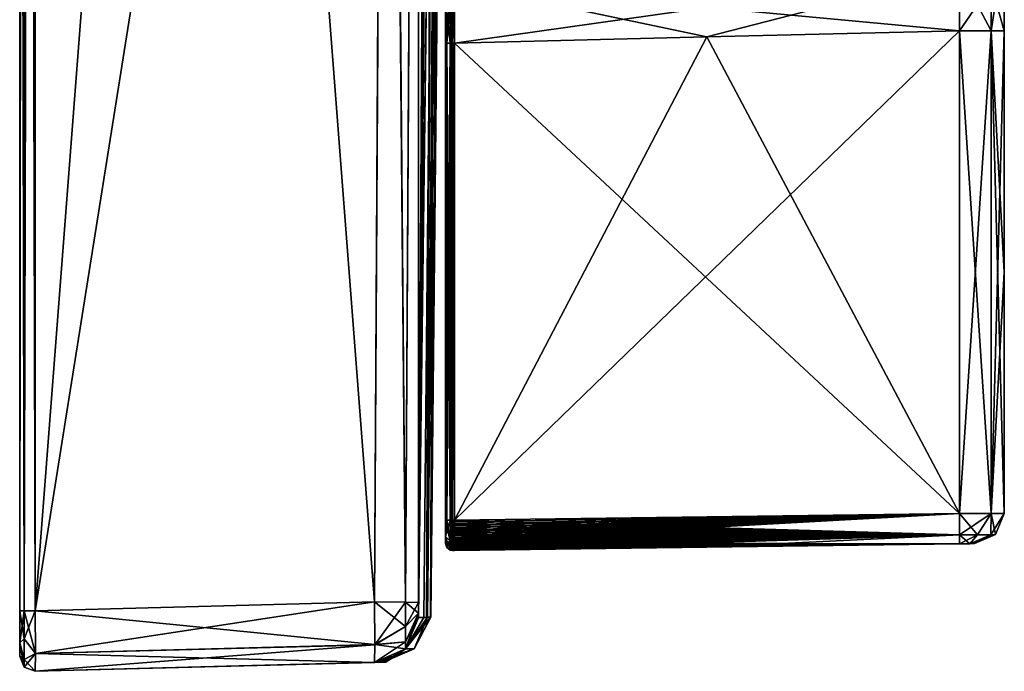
# Model space of a CAD drawing. Header units: metres. Extents: x 59 to 120, y -75 to 110.
# Tile 1 of 7: x 59 to 92, y -75 to -53. Entities that reach past the tile are written whole.
import ezdxf

# ---------------------------------------------------------------- set-up
doc = ezdxf.new("R2010")
doc.units = ezdxf.units.M
doc.layers.add('solid_20464500', color=7, linetype='CONTINUOUS')

msp = doc.modelspace()

# ---------------------------------------------------------------- linework, layer by layer
at = {"layer": 'solid_20464500'}
for points in [[(59.151169, -72.987251, 74.844948), (59, 72.987282, 74.486732), (59, 0.000056, 74.486732)], [(59.151169, -72.987251, 74.844948), (59.151169, 72.987251, 74.844948), (59, 72.987282, 74.486732)], [(59.151169, 72.987251, -74.844948), (59, -72.987282, -74.486732), (59, -0.000052, -74.486732)], [(59.151169, 72.987251, -74.844948), (59.151169, -72.987251, -74.844948), (59, -72.987282, -74.486732)], [(59.513088, -72.987251, 74.986565), (59.513088, 72.987251, 74.986565), (59.151169, 72.987251, 74.844948)], [(59.151169, -72.987251, 74.844948), (59.513088, -72.987251, 74.986565), (59.151169, 72.987251, 74.844948)], [(59.513088, 72.987251, -74.986565), (59.513088, -72.987251, -74.986565), (59.151169, -72.987251, -74.844948)], [(59.151169, 72.987251, -74.844948), (59.513088, 72.987251, -74.986565), (59.151169, -72.987251, -74.844948)], [(70.707626, 72.694107, 74.693428), (59.513088, 72.987251, 74.986565), (59.513088, -72.987251, 74.986565)], [(70.707626, -72.694107, -74.693428), (59.513088, -72.987251, -74.986565), (59.513088, 72.987251, -74.986565)], [(71.118309, -3.990917, -74.682671), (70.707626, -72.694107, -74.693428), (59.513088, 72.987251, -74.986565)], [(71.120735, 0.000003, 74.68261), (70.707626, 72.694107, 74.693428), (59.513088, -72.987251, 74.986565)], [(72.851372, 38.277248, -20.910957), (72.168167, -72.711121, -73.211098), (72.47612, -36.792572, -73.155029)], [(72.851372, 38.277248, -20.910957), (72.873253, 33.275745, -22.694857), (72.168167, -72.711121, -73.211098)], [(72.873253, 33.275745, -22.694857), (72.168167, -73.211098, -72.711136), (72.16581, -73.064651, -73.064835)], [(72.873253, 33.275745, -22.694857), (72.16581, -73.064651, -73.064835), (72.168167, -72.711121, -73.211098)], [(72.873253, 33.275745, -22.694857), (72.896339, 28, -23.299999), (72.168167, -73.211098, -72.711136)], [(72.896339, 28, -23.299999), (72.426224, -73.204811, -44.553951), (72.168167, -73.211098, -72.711136)], [(72.896339, 28, -23.299999), (72.943916, 17.124893, -20.606359), (72.426224, -73.204811, -44.553951)], [(72.943916, 17.124893, -20.606359), (72.560272, -73.202393, -16.423141), (72.426224, -73.204811, -44.553951)], [(72.873878, -38, -13.049967), (72.560272, -73.202393, -16.423141), (72.943916, 17.124893, -20.606359)], [(72.159882, -0.000003, -74.225693), (72.581139, 0.581762, -73.21833), (72.168167, -72.711121, -73.211098)], [(72.581139, 0.581762, -73.21833), (72.566757, -13.923716, -73.153763), (72.168167, -72.711121, -73.211098)], [(59, -72.987282, -74.486732), (59, -72.98716, 74.486732), (59, 0.000056, 74.486732)], [(59.151169, -72.987251, 74.844948), (59, 0.000056, 74.486732), (59, -72.98716, 74.486732)], [(59, -0.000052, -74.486732), (59, -72.987282, -74.486732), (59, 0.000056, 74.486732)], [(71.120735, 0.000003, 74.68261), (59.513088, -72.987251, 74.986565), (70.707626, -72.694107, 74.693428)], [(71.736763, -72.70594, 74.246735), (71.120735, 0.000003, 74.68261), (70.707626, -72.694107, 74.693428)], [(71.736763, -72.70594, 74.246735), (72.150215, 0.000003, 74.235634), (71.120735, 0.000003, 74.68261)], [(71.736763, -72.70594, 74.246735), (72.168167, -72.711151, 73.211098), (72.150215, 0.000003, 74.235634)], [(72.168167, -72.711151, 73.211098), (72.411049, -46.683636, 73.20401), (72.150215, 0.000003, 74.235634)], [(72.159882, -0.000003, -74.225693), (71.736755, -72.705948, -74.246727), (71.118309, -3.990917, -74.682671)], [(72.159882, -0.000003, -74.225693), (72.168167, -72.711121, -73.211098), (71.736755, -72.705948, -74.246727)], [(71.736755, -72.705948, -74.246727), (70.707626, -72.694107, -74.693428), (71.118309, -3.990917, -74.682671)], [(72.566757, -13.923716, -73.153763), (72.47612, -36.792572, -73.155029), (72.168167, -72.711121, -73.211098)], [(72.916206, -14.399734, 29.415039), (72.168167, -72.711151, 73.211098), (72.16581, -73.064842, 73.064644)], [(72.916206, -14.399734, 29.415039), (72.16581, -73.064842, 73.064644), (72.168167, -73.211098, 72.711105)], [(72.916206, -14.399734, 29.415039), (72.411049, -46.683636, 73.20401), (72.168167, -72.711151, 73.211098)], [(72.916206, -14.399734, 29.415039), (72.168167, -73.211098, 72.711105), (72.336533, -73.206696, 55.970352)], [(72.916206, -14.399734, 29.415039), (72.336533, -73.206696, 55.970352), (72.456375, -73.203552, 39.991283)], [(72.916206, -14.399734, 29.415039), (72.456375, -73.203552, 39.991283), (72.881508, -34.176994, 18.670977)], [(72.93322, -25.657322, 14.016659), (72.881508, -34.176994, 18.670977), (72.570801, -73.200714, 11.628109)], [(72.873878, -38, 13.049967), (72.93322, -25.657322, 14.016659), (72.570801, -73.200714, 11.628109)], [(72.881508, -34.176994, 18.670977), (72.456375, -73.203552, 39.991283), (72.570801, -73.200714, 11.628109)], [(72.873878, -38, -13.049967), (72.830132, -45.368801, -10.770443), (72.560272, -73.202393, -16.423141)], [(72.849678, -42.076534, 12.396915), (72.873878, -38, 13.049967), (72.570801, -73.200714, 11.628109)], [(91.49836, -53.841866, 1.281194), (91.5, -38), (91.463509, -38, 6.040524)], [(91.49836, -53.841866, 1.281194), (91.463509, -38, 6.040524), (91.495392, -51.033131, 2.147159)], [(91.495392, -51.0331, -2.147181), (91.5, -38), (91.49836, -53.841866, -1.281194)], [(91.499176, -69.770836, -0.640597), (91.498352, -69.770851, -1.281194), (91.5, -38)], [(91.49836, -61.806351, -1.281194), (91.5, -38), (91.498352, -69.770851, -1.281194)], [(91.49836, -61.806351, -1.281194), (91.49836, -53.841866, -1.281194), (91.5, -38)], [(91.49836, -53.841866, 1.281194), (91.499992, -69.770828, 0), (91.5, -38)], [(91.499176, -69.770836, -0.640597), (91.5, -38), (91.499992, -69.770828, 0)], [(72.827896, -45.744514, 10.503531), (72.849678, -42.076534, 12.396915), (72.570801, -73.200714, 11.628109)], [(72.830132, -45.368801, -10.770443), (72.81234, -48.364346, -7.929814), (72.560272, -73.202393, -16.423141)], [(72.810715, -48.638203, 7.55846), (72.827896, -45.744514, 10.503531), (72.570801, -73.200714, 11.628109)], [(72.81234, -48.364346, -7.929814), (72.800713, -50.322582, -4.295995), (72.560272, -73.202393, -16.423141)], [(72.799858, -50.466251, 3.859305), (72.810715, -48.638203, 7.55846), (72.570801, -73.200714, 11.628109)], [(72.800713, -50.322582, -4.295995), (72.79641, -51.047913, -0.231546), (72.560272, -73.202393, -16.423141)], [(72.799858, -50.466251, 3.859305), (72.570801, -73.200714, 11.628109), (72.560272, -73.202393, -16.423141)], [(72.79641, -51.047913, -0.231546), (72.799858, -50.466251, 3.859305), (72.560272, -73.202393, -16.423141)], [(91.495392, -51.033131, 2.147159), (91.06749, -52.309002, 2.637862), (91.064598, -53.841866, 2.332408)], [(91.49836, -53.841866, 1.281194), (91.495392, -51.033131, 2.147159), (91.064598, -53.841866, 2.332408)], [(91.495392, -51.0331, -2.147181), (91.49836, -53.841866, -1.281194), (91.06749, -52.309002, -2.637862)], [(90.031799, -51.87434, -3.382964), (90.017998, -53.841866, -2.777222), (73.349976, -52.277271, -3.596303)], [(73.349976, -52.277271, 3.596303), (73.349998, -54.239883, 2.995418), (90.031799, -51.87434, 3.382964)], [(73.349998, -54.239883, 2.995418), (81.683922, -54.040886, 2.886321), (90.031799, -51.87434, 3.382964)], [(81.683922, -54.040886, 2.886321), (90.017998, -53.841866, 2.777222), (90.031799, -51.87434, 3.382964)], [(91.064598, -53.841866, -2.332408), (90.017998, -53.841866, -2.777222), (90.031799, -51.87434, -3.382964)], [(91.06749, -52.309002, 2.637862), (90.031799, -51.87434, 3.382964), (90.017998, -53.841866, 2.777222)], [(91.06749, -52.309002, -2.637862), (91.064598, -53.841866, -2.332408), (90.031799, -51.87434, -3.382964)], [(73.214218, -52.854675, 3.265412), (73.214287, -54.239883, 2.980984), (73.289528, -52.276527, 3.595308)], [(73.214249, -52.854553, -3.265475), (73.289528, -52.276527, -3.595308), (73.289528, -54.239883, -2.993307)], [(73.251518, -54.239883, 2.989545), (73.289528, -52.276527, 3.595308), (73.214287, -54.239883, 2.980984)], [(73.251518, -54.239883, 2.989545), (73.289528, -54.239883, 2.993307), (73.289528, -52.276527, 3.595308)], [(73.289528, -52.276527, -3.595308), (73.349976, -52.277271, -3.596303), (73.349998, -54.239883, -2.995418)], [(73.289528, -54.239883, -2.993307), (73.289528, -52.276527, -3.595308), (73.349998, -54.239883, -2.995418)], [(73.289528, -52.276527, 3.595308), (73.289528, -54.239883, 2.993307), (73.349976, -52.277271, 3.596303)], [(73.289528, -54.239883, 2.993307), (73.349998, -54.239883, 2.995418), (73.349976, -52.277271, 3.596303)], [(73.349976, -52.277271, -3.596303), (90.017998, -53.841866, -2.777222), (81.683922, -54.040886, -2.886321)], [(81.683922, -54.040886, -2.886321), (73.349998, -54.239883, -2.995418), (73.349976, -52.277271, -3.596303)], [(91.064598, -53.841866, 2.332408), (91.06749, -52.309002, 2.637862), (90.017998, -53.841866, 2.777222)], [(91.49836, -53.841866, -1.281194), (91.064598, -53.841866, -2.332408), (91.06749, -52.309002, -2.637862)], [(73.050003, -52.76688, -3.0634), (73.214249, -52.854553, -3.265475), (73.214287, -54.239883, -2.980984)], [(73.095604, -54.239883, -2.898041), (73.050003, -52.76688, -3.0634), (73.214287, -54.239883, -2.980984)], [(73.095604, -54.239883, -2.898041), (73.050003, -54.240288, -2.760571), (73.050003, -52.76688, -3.0634)], [(73.050003, -52.76688, 3.0634), (73.050003, -52.76688, -3.0634), (73.050003, -54.240288, -2.760571)], [(73.050003, -52.76688, 3.0634), (73.050003, -54.240288, -2.760571), (73.050003, -54.240288, 2.760571)], [(73.050003, -52.76688, 3.0634), (73.050003, -54.240288, 2.760571), (73.214218, -52.854675, 3.265412)], [(73.095604, -54.239883, 2.898043), (73.214218, -52.854675, 3.265412), (73.050003, -54.240288, 2.760571)], [(73.095604, -54.239883, 2.898043), (73.214287, -54.239883, 2.980984), (73.214218, -52.854675, 3.265412)], [(73.214249, -52.854553, -3.265475), (73.289528, -54.239883, -2.993307), (73.214287, -54.239883, -2.980984)], [(73.349998, -69.995506, -2.995418), (81.683922, -54.040886, -2.886321), (90.017998, -53.841866, -2.777222)], [(73.349998, -69.995506, -2.995418), (90.017998, -53.841866, -2.777222), (90.017998, -69.777306, -2.777222)], [(90.017998, -69.777306, 2.777222), (90.017998, -53.841866, 2.777222), (81.683922, -54.040886, 2.886321)], [(90.017998, -69.777306, -2.777222), (90.017998, -53.841866, -2.777222), (91.064598, -53.841866, -2.332408)], [(91.064636, -69.772873, -2.332368), (90.017998, -69.777306, -2.777222), (91.064598, -53.841866, -2.332408)], [(91.064636, -69.772873, 2.332368), (91.064598, -53.841866, 2.332408), (90.017998, -53.841866, 2.777222)], [(91.064636, -69.772873, 2.332368), (90.017998, -53.841866, 2.777222), (90.017998, -69.777306, 2.777222)], [(91.064636, -69.772873, -2.332368), (91.064598, -53.841866, -2.332408), (91.49836, -53.841866, -1.281194)], [(91.49836, -61.806358, 1.281194), (91.49836, -53.841866, 1.281194), (91.064598, -53.841866, 2.332408)], [(91.49836, -61.806358, 1.281194), (91.064598, -53.841866, 2.332408), (91.498352, -69.770851, 1.281194)], [(91.064636, -69.772873, 2.332368), (91.498352, -69.770851, 1.281194), (91.064598, -53.841866, 2.332408)], [(91.49836, -61.806351, -1.281194), (91.064636, -69.772873, -2.332368), (91.49836, -53.841866, -1.281194)], [(91.499176, -69.770836, 0.640597), (91.499992, -69.770828, 0), (91.49836, -53.841866, 1.281194)], [(91.49836, -61.806358, 1.281194), (91.499176, -69.770836, 0.640597), (91.49836, -53.841866, 1.281194)], [(73.050003, -62.117912, -2.760571), (73.050003, -54.240288, -2.760571), (73.095604, -54.239883, -2.898041)], [(73.050003, -69.99556, -2.760571), (73.050003, -62.117912, -2.760571), (73.095604, -54.239883, -2.898041)], [(73.095596, -69.995506, -2.898027), (73.050003, -69.99556, -2.760571), (73.095604, -54.239883, -2.898041)], [(73.095589, -69.995506, 2.898026), (73.095604, -54.239883, 2.898043), (73.050003, -54.240288, 2.760571)], [(73.050003, -54.240288, 2.760571), (73.050003, -54.240288, -2.760571), (73.050003, -62.117912, -2.760571)], [(73.050003, -62.117912, 2.760571), (73.050003, -54.240288, 2.760571), (73.050003, -62.117912, -2.760571)], [(73.050003, -62.117912, 2.760571), (73.095589, -69.995506, 2.898026), (73.050003, -54.240288, 2.760571)], [(73.095589, -69.995506, 2.898026), (73.214287, -69.995506, 2.980984), (73.095604, -54.239883, 2.898043)], [(73.095596, -69.995506, -2.898027), (73.214287, -54.239883, -2.980984), (73.214287, -69.995506, -2.980984)], [(73.095596, -69.995506, -2.898027), (73.095604, -54.239883, -2.898041), (73.214287, -54.239883, -2.980984)], [(73.095604, -54.239883, 2.898043), (73.214287, -69.995506, 2.980984), (73.214287, -54.239883, 2.980984)], [(73.214287, -54.239883, -2.980984), (73.289528, -54.239883, -2.993307), (73.251518, -54.239883, -2.989546)], [(73.251518, -54.239883, -2.989546), (73.251518, -69.995544, -2.989545), (73.214287, -69.995506, -2.980984)], [(73.214287, -54.239883, -2.980984), (73.251518, -54.239883, -2.989546), (73.214287, -69.995506, -2.980984)], [(73.214287, -54.239883, 2.980984), (73.214287, -69.995506, 2.980984), (73.251518, -69.995544, 2.989545)], [(73.251518, -54.239883, 2.989545), (73.214287, -54.239883, 2.980984), (73.251518, -69.995544, 2.989545)], [(73.251518, -69.995544, -2.989545), (73.289528, -54.239883, -2.993307), (73.289528, -69.995506, -2.993307)], [(73.251518, -54.239883, -2.989546), (73.289528, -54.239883, -2.993307), (73.251518, -69.995544, -2.989545)], [(73.251518, -54.239883, 2.989545), (73.289528, -69.995506, 2.993307), (73.289528, -54.239883, 2.993307)], [(73.251518, -54.239883, 2.989545), (73.251518, -69.995544, 2.989545), (73.289528, -69.995506, 2.993307)], [(73.319763, -54.239986, -2.994362), (73.289528, -54.239883, -2.993307), (73.349998, -54.239883, -2.995418)], [(73.319763, -54.239986, -2.994362), (73.349998, -69.995506, -2.995418), (73.289528, -54.239883, -2.993307)], [(73.289528, -69.995506, -2.993307), (73.289528, -54.239883, -2.993307), (73.349998, -69.995506, -2.995418)], [(73.289528, -69.995506, 2.993307), (73.349998, -69.995506, 2.995418), (73.349998, -54.239883, 2.995418)], [(73.289528, -54.239883, 2.993307), (73.319763, -54.239986, 2.994362), (73.349998, -54.239883, 2.995418)], [(73.289528, -69.995506, 2.993307), (73.349998, -54.239883, 2.995418), (73.319763, -54.239986, 2.994362)], [(73.289528, -69.995506, 2.993307), (73.319763, -54.239986, 2.994362), (73.289528, -54.239883, 2.993307)], [(73.319763, -54.239986, -2.994362), (73.349998, -54.239883, -2.995418), (73.349998, -69.995506, -2.995418)], [(73.349998, -69.995506, -2.995418), (73.349998, -54.239883, -2.995418), (81.683922, -54.040886, -2.886321)], [(90.017998, -69.777306, 2.777222), (81.683922, -54.040886, 2.886321), (73.349998, -54.239883, 2.995418)], [(73.349998, -69.995506, 2.995418), (90.017998, -69.777306, 2.777222), (73.349998, -54.239883, 2.995418)], [(91.49836, -61.806351, -1.281194), (91.498352, -69.770851, -1.281194), (91.064636, -69.772873, -2.332368)], [(91.49836, -61.806358, 1.281194), (91.498352, -69.770851, 1.281194), (91.499176, -69.770836, 0.640597)], [(73.050003, -62.117912, 2.760571), (73.050003, -62.117912, -2.760571), (73.050003, -69.99556, -2.760571)], [(73.050003, -62.117912, 2.760571), (73.050003, -69.99556, -2.760571), (73.050003, -69.99556, 2.760571)], [(73.050003, -62.117912, 2.760571), (73.050003, -69.99556, 2.760571), (73.095589, -69.995506, 2.898026)], [(73.34996, -70.292931, 2.950165), (73.349968, -70.35006, 2.930455), (90.017998, -69.777306, 2.777222)], [(73.34996, -70.234787, 2.966371), (73.34996, -70.292931, 2.950165), (90.017998, -69.777306, 2.777222)], [(73.34996, -70.175781, 2.979036), (73.34996, -70.234787, 2.966371), (90.017998, -69.777306, 2.777222)], [(73.349968, -70.116081, 2.988123), (73.34996, -70.175781, 2.979036), (90.017998, -69.777306, 2.777222)], [(73.349968, -70.35006, 2.930455), (73.349983, -70.405937, 2.907312), (90.017998, -69.777306, 2.777222)], [(73.349976, -70.055916, 2.993592), (73.349968, -70.116081, 2.988123), (90.017998, -69.777306, 2.777222)], [(73.349998, -69.995506, 2.995418), (73.349976, -70.055916, 2.993592), (90.017998, -69.777306, 2.777222)], [(73.349983, -70.405937, 2.907312), (73.349998, -70.460266, 2.880854), (90.017998, -69.777306, 2.777222)], [(73.349998, -69.995506, -2.995418), (90.017998, -69.777306, -2.777222), (90.023415, -70.484352, -2.484234)], [(73.349998, -70.460266, 2.880854), (73.350006, -70.51284, 2.8512), (90.017998, -69.777306, 2.777222)], [(73.350006, -70.51284, 2.8512), (73.350021, -70.563515, 2.818437), (90.017998, -69.777306, 2.777222)], [(73.350021, -70.563515, 2.818437), (73.350029, -70.612152, 2.78265), (90.017998, -69.777306, 2.777222)], [(73.350029, -70.658569, 2.743972), (73.350037, -70.70256, 2.70256), (90.017998, -69.777306, 2.777222)], [(73.350029, -70.612152, 2.78265), (73.350029, -70.658569, 2.743972), (90.017998, -69.777306, 2.777222)], [(73.350037, -70.70256, 2.70256), (90.023415, -70.484352, 2.484234), (90.017998, -69.777306, 2.777222)], [(91.064636, -69.772873, -2.332368), (90.023415, -70.484352, -2.484234), (90.017998, -69.777306, -2.777222)], [(90.617744, -70.478798, 2.315962), (91.064636, -69.772873, 2.332368), (90.017998, -69.777306, 2.777222)], [(90.617744, -70.478798, 2.315962), (90.017998, -69.777306, 2.777222), (90.023415, -70.484352, 2.484234)], [(90.617744, -70.478798, -2.315962), (90.023415, -70.484352, -2.484234), (91.064636, -69.772873, -2.332368)], [(91.050674, -70.474792, -1.876473), (90.617744, -70.478798, -2.315962), (91.064636, -69.772873, -2.332368)], [(90.617744, -70.478798, 2.315962), (91.050674, -70.474792, 1.876473), (91.064636, -69.772873, 2.332368)], [(91.050674, -70.474792, -1.876473), (91.498352, -69.770851, -1.281194), (91.210014, -70.473366, -1.280432)], [(91.050674, -70.474792, -1.876473), (91.064636, -69.772873, -2.332368), (91.498352, -69.770851, -1.281194)], [(91.050674, -70.474792, 1.876473), (91.210014, -70.473366, 1.280432), (91.064636, -69.772873, 2.332368)], [(91.064636, -69.772873, 2.332368), (91.210014, -70.473366, 1.280432), (91.498352, -69.770851, 1.281194)], [(91.210014, -70.473366, 1.280432), (91.211716, -70.473289), (91.499992, -69.770828, 0)], [(91.210014, -70.473366, 1.280432), (91.499992, -69.770828, 0), (91.499176, -69.770836, 0.640597)], [(91.210014, -70.473366, 1.280432), (91.499176, -69.770836, 0.640597), (91.498352, -69.770851, 1.281194)], [(91.211716, -70.473289), (91.210014, -70.473366, -1.280432), (91.498352, -69.770851, -1.281194)], [(91.499176, -69.770836, -0.640597), (91.499992, -69.770828, 0), (91.211716, -70.473289)], [(91.499176, -69.770836, -0.640597), (91.211716, -70.473289), (91.498352, -69.770851, -1.281194)], [(73.095596, -69.995506, -2.898027), (73.214348, -70.692253, -2.692471), (73.050003, -69.99556, -2.760571)], [(73.050003, -70.536293, 2.536669), (73.214363, -70.692268, 2.692465), (73.214287, -69.995506, 2.980984)], [(73.050003, -70.536293, 2.536669), (73.214287, -69.995506, 2.980984), (73.095589, -69.995506, 2.898026)], [(73.050003, -70.536293, 2.536669), (73.095589, -69.995506, 2.898026), (73.050003, -69.99556, 2.760571)], [(73.050003, -70.536293, -2.536668), (73.050003, -69.99556, -2.760571), (73.214348, -70.692253, -2.692471)], [(73.050003, -69.99556, 2.760571), (73.050003, -69.99556, -2.760571), (73.050003, -70.536293, -2.536668)], [(73.050003, -70.536293, 2.536669), (73.050003, -69.99556, 2.760571), (73.050003, -70.536293, -2.536668)], [(73.095596, -69.995506, -2.898027), (73.214287, -69.995506, -2.980984), (73.214348, -70.692253, -2.692471)], [(73.214287, -69.995506, -2.980984), (73.289528, -70.055756, -2.991485), (73.289528, -70.115784, -2.986031)], [(73.214287, -69.995506, -2.980984), (73.251518, -69.995544, -2.989545), (73.289528, -70.055756, -2.991485)], [(73.214287, -69.995506, -2.980984), (73.289528, -70.115784, -2.986031), (73.289528, -70.175369, -2.976962)], [(73.214287, -69.995506, -2.980984), (73.289528, -70.175369, -2.976962), (73.289528, -70.234299, -2.964311)], [(73.214287, -69.995506, -2.980984), (73.289528, -70.234299, -2.964311), (73.289528, -70.292358, -2.948126)], [(73.214287, -69.995506, -2.980984), (73.289528, -70.292358, -2.948126), (73.289528, -70.349335, -2.928464)], [(73.214287, -69.995506, -2.980984), (73.289528, -70.349335, -2.928464), (73.289528, -70.405022, -2.905398)], [(73.214287, -69.995506, -2.980984), (73.289528, -70.405022, -2.905398), (73.289528, -70.459213, -2.879012)], [(73.214287, -69.995506, -2.980984), (73.289528, -70.459213, -2.879012), (73.289528, -70.511711, -2.849402)], [(73.214287, -69.995506, -2.980984), (73.289528, -70.511711, -2.849402), (73.289528, -70.562325, -2.816677)], [(73.214287, -69.995506, -2.980984), (73.289528, -70.562325, -2.816677), (73.289528, -70.61087, -2.780956)], [(73.214287, -69.995506, -2.980984), (73.289528, -70.61087, -2.780956), (73.289528, -70.657173, -2.742368)], [(73.214348, -70.692253, -2.692471), (73.214287, -69.995506, -2.980984), (73.289528, -70.657173, -2.742368)], [(73.251518, -69.995544, 2.989545), (73.214287, -69.995506, 2.980984), (73.214363, -70.692268, 2.692465)], [(73.251518, -69.995544, 2.989545), (73.214363, -70.692268, 2.692465), (73.289528, -70.055756, 2.991485)], [(73.214363, -70.692268, 2.692465), (73.289528, -70.115784, 2.986031), (73.289528, -70.055756, 2.991485)], [(73.214363, -70.692268, 2.692465), (73.289528, -70.175369, 2.976961), (73.289528, -70.115784, 2.986031)], [(73.214363, -70.692268, 2.692465), (73.289528, -70.234299, 2.964311), (73.289528, -70.175369, 2.976961)], [(73.251518, -69.995544, -2.989545), (73.289528, -69.995506, -2.993307), (73.289528, -70.055756, -2.991485)], [(73.251518, -69.995544, 2.989545), (73.289528, -70.055756, 2.991485), (73.289528, -69.995506, 2.993307)], [(73.319786, -69.995628, -2.994363), (73.289528, -69.995506, -2.993307), (73.349998, -69.995506, -2.995418)], [(73.289528, -70.055756, -2.991485), (73.289528, -69.995506, -2.993307), (73.319786, -69.995628, -2.994363)], [(73.289528, -70.055756, 2.991485), (73.349976, -70.055916, 2.993592), (73.349998, -69.995506, 2.995418)], [(73.289528, -69.995506, 2.993307), (73.319786, -69.995628, 2.994363), (73.349998, -69.995506, 2.995418)], [(73.289528, -70.055756, 2.991485), (73.349998, -69.995506, 2.995418), (73.319786, -69.995628, 2.994363)], [(73.289528, -70.055756, 2.991485), (73.319786, -69.995628, 2.994363), (73.289528, -69.995506, 2.993307)], [(73.289528, -70.055756, -2.991485), (73.319786, -69.995628, -2.994363), (73.349976, -70.055916, -2.993592)], [(73.289528, -70.115784, -2.986031), (73.289528, -70.055756, -2.991485), (73.349976, -70.055916, -2.993592)], [(73.289528, -70.055756, 2.991485), (73.289528, -70.115784, 2.986031), (73.349976, -70.055916, 2.993592)], [(73.289528, -70.115784, -2.986031), (73.349976, -70.055916, -2.993592), (73.349968, -70.116081, -2.988123)], [(73.289528, -70.115784, 2.986031), (73.349968, -70.116081, 2.988123), (73.349976, -70.055916, 2.993592)], [(73.289528, -70.175369, -2.976962), (73.289528, -70.115784, -2.986031), (73.349968, -70.116081, -2.988123)], [(73.289528, -70.115784, 2.986031), (73.289528, -70.175369, 2.976961), (73.349968, -70.116081, 2.988123)], [(73.289528, -70.175369, -2.976962), (73.349968, -70.116081, -2.988123), (73.34996, -70.175781, -2.979036)], [(73.289528, -70.175369, 2.976961), (73.34996, -70.175781, 2.979036), (73.349968, -70.116081, 2.988123)], [(73.289528, -70.175369, -2.976962), (73.34996, -70.175781, -2.979036), (73.34996, -70.234787, -2.966371)], [(73.289528, -70.234299, -2.964311), (73.289528, -70.175369, -2.976962), (73.34996, -70.234787, -2.966371)], [(73.289528, -70.175369, 2.976961), (73.289528, -70.234299, 2.964311), (73.34996, -70.175781, 2.979036)], [(73.289528, -70.234299, 2.964311), (73.34996, -70.234787, 2.966371), (73.34996, -70.175781, 2.979036)], [(73.319786, -69.995628, -2.994363), (73.349998, -69.995506, -2.995418), (73.349976, -70.055916, -2.993592)], [(73.34996, -70.175781, -2.979036), (73.349968, -70.116081, -2.988123), (90.023415, -70.484352, -2.484234)], [(73.34996, -70.234787, -2.966371), (73.34996, -70.175781, -2.979036), (90.023415, -70.484352, -2.484234)], [(73.349968, -70.116081, -2.988123), (73.349976, -70.055916, -2.993592), (90.023415, -70.484352, -2.484234)], [(73.349976, -70.055916, -2.993592), (73.349998, -69.995506, -2.995418), (90.023415, -70.484352, -2.484234)], [(73.214363, -70.692268, 2.692465), (73.289528, -70.292358, 2.948125), (73.289528, -70.234299, 2.964311)], [(73.214363, -70.692268, 2.692465), (73.289528, -70.349335, 2.928464), (73.289528, -70.292358, 2.948125)], [(73.214363, -70.692268, 2.692465), (73.289528, -70.405022, 2.905398), (73.289528, -70.349335, 2.928464)], [(73.214363, -70.692268, 2.692465), (73.289528, -70.459213, 2.879012), (73.289528, -70.405022, 2.905398)], [(73.214363, -70.692268, 2.692465), (73.289528, -70.511711, 2.849402), (73.289528, -70.459213, 2.879012)], [(73.214363, -70.692268, 2.692465), (73.289528, -70.562325, 2.816677), (73.289528, -70.511711, 2.849402)], [(73.289528, -70.234299, -2.964311), (73.34996, -70.234787, -2.966371), (73.34996, -70.292931, -2.950165)], [(73.289528, -70.292358, -2.948126), (73.289528, -70.234299, -2.964311), (73.34996, -70.292931, -2.950165)], [(73.289528, -70.234299, 2.964311), (73.34996, -70.292931, 2.950165), (73.34996, -70.234787, 2.966371)], [(73.289528, -70.234299, 2.964311), (73.289528, -70.292358, 2.948125), (73.34996, -70.292931, 2.950165)], [(73.289528, -70.292358, -2.948126), (73.34996, -70.292931, -2.950165), (73.349968, -70.35006, -2.930455)], [(73.289528, -70.349335, -2.928464), (73.289528, -70.292358, -2.948126), (73.349968, -70.35006, -2.930455)], [(73.289528, -70.292358, 2.948125), (73.349968, -70.35006, 2.930455), (73.34996, -70.292931, 2.950165)], [(73.289528, -70.292358, 2.948125), (73.289528, -70.349335, 2.928464), (73.349968, -70.35006, 2.930455)], [(73.289528, -70.349335, -2.928464), (73.349968, -70.35006, -2.930455), (73.349983, -70.405937, -2.907312)], [(73.289528, -70.405022, -2.905398), (73.289528, -70.349335, -2.928464), (73.349983, -70.405937, -2.907312)], [(73.289528, -70.349335, 2.928464), (73.289528, -70.405022, 2.905398), (73.349968, -70.35006, 2.930455)], [(73.289528, -70.405022, 2.905398), (73.349983, -70.405937, 2.907312), (73.349968, -70.35006, 2.930455)], [(73.289528, -70.459213, -2.879012), (73.289528, -70.405022, -2.905398), (73.349983, -70.405937, -2.907312)], [(73.289528, -70.405022, 2.905398), (73.289528, -70.459213, 2.879012), (73.349983, -70.405937, 2.907312)], [(73.289528, -70.459213, -2.879012), (73.349983, -70.405937, -2.907312), (73.349991, -70.460266, -2.880854)], [(73.289528, -70.459213, 2.879012), (73.349998, -70.460266, 2.880854), (73.349983, -70.405937, 2.907312)], [(73.289528, -70.511711, -2.849402), (73.289528, -70.459213, -2.879012), (73.349991, -70.460266, -2.880854)], [(73.289528, -70.459213, 2.879012), (73.289528, -70.511711, 2.849402), (73.349998, -70.460266, 2.880854)], [(73.289528, -70.511711, -2.849402), (73.349991, -70.460266, -2.880854), (73.350006, -70.51284, -2.8512)], [(73.289528, -70.511711, 2.849402), (73.350006, -70.51284, 2.8512), (73.349998, -70.460266, 2.880854)], [(73.289528, -70.511711, -2.849402), (73.350006, -70.51284, -2.8512), (73.350014, -70.563515, -2.818437)], [(73.289528, -70.562325, -2.816677), (73.289528, -70.511711, -2.849402), (73.350014, -70.563515, -2.818437)], [(73.289528, -70.511711, 2.849402), (73.289528, -70.562325, 2.816677), (73.350006, -70.51284, 2.8512)], [(73.289528, -70.562325, 2.816677), (73.350021, -70.563515, 2.818437), (73.350006, -70.51284, 2.8512)], [(73.34996, -70.292931, -2.950165), (73.34996, -70.234787, -2.966371), (90.023415, -70.484352, -2.484234)], [(73.349968, -70.35006, -2.930455), (73.34996, -70.292931, -2.950165), (90.023415, -70.484352, -2.484234)], [(73.34996, -70.979034, 2.175781), (73.349968, -70.988121, 2.11608), (90.023415, -70.484352, 2.484234)], [(73.34996, -70.96637, 2.234785), (73.34996, -70.979034, 2.175781), (90.023415, -70.484352, 2.484234)], [(73.34996, -70.950165, 2.29293), (73.34996, -70.96637, 2.234785), (90.023415, -70.484352, 2.484234)], [(73.349968, -70.930458, 2.350061), (73.34996, -70.950165, 2.29293), (90.023415, -70.484352, 2.484234)], [(73.349983, -70.405937, -2.907312), (73.349968, -70.35006, -2.930455), (90.023415, -70.484352, -2.484234)], [(73.349968, -70.988121, 2.11608), (73.349976, -70.993591, 2.055913), (90.023415, -70.484352, 2.484234)], [(73.349983, -70.90731, 2.405934), (73.349968, -70.930458, 2.350061), (90.023415, -70.484352, 2.484234)], [(73.349976, -70.993591, 2.055913), (73.349998, -70.995415, 1.995504), (90.023415, -70.484352, 2.484234)], [(73.349991, -70.460266, -2.880854), (73.349983, -70.405937, -2.907312), (90.023415, -70.484352, -2.484234)], [(73.349998, -70.880852, 2.460268), (73.349983, -70.90731, 2.405934), (90.023415, -70.484352, 2.484234)], [(73.350006, -70.51284, -2.8512), (73.349991, -70.460266, -2.880854), (90.023415, -70.484352, -2.484234)], [(73.349998, -70.995415, 1.995504), (81.68399, -70.886322, 1.886406), (90.023415, -70.484352, 2.484234)], [(73.350006, -70.851196, 2.51284), (73.349998, -70.880852, 2.460268), (90.023415, -70.484352, 2.484234)], [(73.350014, -70.563515, -2.818437), (73.350006, -70.51284, -2.8512), (90.023415, -70.484352, -2.484234)], [(73.350021, -70.818436, 2.563514), (73.350006, -70.851196, 2.51284), (90.023415, -70.484352, 2.484234)], [(73.350021, -70.612152, -2.78265), (73.350014, -70.563515, -2.818437), (90.023415, -70.484352, -2.484234)], [(73.350029, -70.658569, -2.743972), (73.350021, -70.612152, -2.78265), (90.023415, -70.484352, -2.484234)], [(73.350029, -70.782646, 2.612154), (73.350021, -70.818436, 2.563514), (90.023415, -70.484352, 2.484234)], [(73.350029, -70.743973, -2.658566), (90.023415, -70.484352, -2.484234), (90.017982, -70.777222, -1.777308)], [(73.350029, -70.70256, -2.70256), (73.350029, -70.658569, -2.743972), (90.023415, -70.484352, -2.484234)], [(73.350029, -70.743973, -2.658566), (73.350029, -70.70256, -2.70256), (90.023415, -70.484352, -2.484234)], [(73.350029, -70.743973, 2.658566), (73.350029, -70.782646, 2.612154), (90.023415, -70.484352, 2.484234)], [(73.350037, -70.70256, 2.70256), (73.350029, -70.743973, 2.658566), (90.023415, -70.484352, 2.484234)], [(81.68399, -70.886322, 1.886406), (90.017982, -70.777222, 1.777308), (90.023415, -70.484352, 2.484234)], [(90.617744, -70.478798, -2.315962), (90.017982, -70.777222, -1.777308), (90.023415, -70.484352, -2.484234)], [(90.367386, -70.772652, -1.628164), (90.017982, -70.777222, -1.777308), (90.617744, -70.478798, -2.315962)], [(90.367386, -70.772652, 1.628163), (90.023415, -70.484352, 2.484234), (90.017982, -70.777222, 1.777308)], [(90.367386, -70.772652, 1.628163), (90.617744, -70.478798, 2.315962), (90.023415, -70.484352, 2.484234)], [(90.367386, -70.772652, -1.628164), (91.210014, -70.473366, -1.280432), (90.512268, -70.770752, -1.273508)], [(90.367386, -70.772652, -1.628164), (91.050674, -70.474792, -1.876473), (91.210014, -70.473366, -1.280432)], [(90.367386, -70.772652, -1.628164), (90.617744, -70.478798, -2.315962), (91.050674, -70.474792, -1.876473)], [(90.367386, -70.772652, 1.628163), (90.512268, -70.770752, 1.273508), (91.050674, -70.474792, 1.876473)], [(90.367386, -70.772652, 1.628163), (91.050674, -70.474792, 1.876473), (90.617744, -70.478798, 2.315962)], [(91.211716, -70.473289), (90.512268, -70.770752), (91.210014, -70.473366, -1.280432)], [(90.512276, -70.770752, 0.636912), (90.512268, -70.770752), (91.211716, -70.473289)], [(90.512268, -70.770752, 1.273508), (90.512276, -70.770752, 0.636912), (91.211716, -70.473289)], [(91.210014, -70.473366, 1.280432), (90.512268, -70.770752, 1.273508), (91.211716, -70.473289)], [(90.512276, -70.770752, -0.636912), (90.512268, -70.770752, -1.273508), (91.210014, -70.473366, -1.280432)], [(90.512268, -70.770752), (90.512276, -70.770752, -0.636912), (91.210014, -70.473366, -1.280432)], [(91.050674, -70.474792, 1.876473), (90.512268, -70.770752, 1.273508), (91.210014, -70.473366, 1.280432)], [(73.050003, -70.536293, -2.536668), (73.214348, -70.692253, -2.692471), (73.214287, -70.980988, -1.995504)], [(73.095573, -70.898003, -1.995504), (73.050003, -70.536293, -2.536668), (73.214287, -70.980988, -1.995504)], [(73.095573, -70.898003, -1.995504), (73.050003, -70.760574, -1.995272), (73.050003, -70.536293, -2.536668)], [(73.050003, -70.536293, 2.536669), (73.050003, -70.536293, -2.536668), (73.050003, -70.760574, -1.995272)], [(73.050003, -70.536293, 2.536669), (73.050003, -70.760574, -1.995272), (73.050003, -70.760574, 1.995272)], [(73.050003, -70.536293, 2.536669), (73.050003, -70.760574, 1.995272), (73.214363, -70.692268, 2.692465)], [(73.050003, -70.760574, 1.995272), (73.095573, -70.898003, 1.995504), (73.214363, -70.692268, 2.692465)], [(73.050003, -70.760574, 1.995272), (73.050003, -70.760574, -1.995272), (73.095573, -70.898003, -1.995504)], [(73.050003, -70.760574, 1.995272), (73.095573, -70.898003, -1.995504), (73.095573, -70.898003, 1.995504)], [(73.095573, -70.898003, 1.995504), (73.214287, -70.980988, 1.995504), (73.214363, -70.692268, 2.692465)], [(73.251518, -70.989548, -1.995571), (73.214287, -70.980988, -1.995504), (73.214348, -70.692253, -2.692471)], [(73.214363, -70.692268, 2.692465), (73.214287, -70.980988, 1.995504), (73.289528, -70.701057, 2.701056)], [(73.214287, -70.980988, 1.995504), (73.289528, -70.742363, 2.657169), (73.289528, -70.701057, 2.701056)], [(73.214287, -70.980988, 1.995504), (73.289528, -70.780952, 2.610868), (73.289528, -70.742363, 2.657169)], [(73.214287, -70.980988, 1.995504), (73.289528, -70.816673, 2.562322), (73.289528, -70.780952, 2.610868)], [(73.214287, -70.980988, 1.995504), (73.289528, -70.849396, 2.511707), (73.289528, -70.816673, 2.562322)], [(73.214287, -70.980988, 1.995504), (73.289528, -70.879005, 2.459209), (73.289528, -70.849396, 2.511707)], [(73.214348, -70.692253, -2.692471), (73.289528, -70.657173, -2.742368), (73.289528, -70.701057, -2.701056)], [(73.214348, -70.692253, -2.692471), (73.289528, -70.701057, -2.701056), (73.289528, -70.742363, -2.657169)], [(73.214348, -70.692253, -2.692471), (73.289528, -70.742363, -2.657169), (73.289528, -70.780952, -2.610868)], [(73.214348, -70.692253, -2.692471), (73.289528, -70.780952, -2.610868), (73.289528, -70.816673, -2.562321)], [(73.214348, -70.692253, -2.692471), (73.289528, -70.816673, -2.562321), (73.289528, -70.849396, -2.511706)], [(73.214348, -70.692253, -2.692471), (73.289528, -70.849396, -2.511706), (73.289528, -70.879005, -2.459208)], [(73.214348, -70.692253, -2.692471), (73.289528, -70.879005, -2.459208), (73.289528, -70.905388, -2.405018)], [(73.214348, -70.692253, -2.692471), (73.289528, -70.905388, -2.405018), (73.289528, -70.928452, -2.349333)], [(73.214348, -70.692253, -2.692471), (73.289528, -70.928452, -2.349333), (73.289528, -70.948112, -2.292357)], [(73.214348, -70.692253, -2.692471), (73.289528, -70.948112, -2.292357), (73.289528, -70.964294, -2.234297)], [(73.214348, -70.692253, -2.692471), (73.289528, -70.964294, -2.234297), (73.289528, -70.976944, -2.175366)], [(73.214348, -70.692253, -2.692471), (73.289528, -70.976944, -2.175366), (73.289528, -70.986008, -2.115778)], [(73.214348, -70.692253, -2.692471), (73.289528, -70.986008, -2.115778), (73.289528, -70.991463, -2.055751)], [(73.251518, -70.989548, -1.995571), (73.214348, -70.692253, -2.692471), (73.289528, -70.991463, -2.055751)], [(73.214363, -70.692268, 2.692465), (73.289528, -70.61087, 2.780955), (73.289528, -70.562325, 2.816677)], [(73.214363, -70.692268, 2.692465), (73.289528, -70.657173, 2.742368), (73.289528, -70.61087, 2.780955)], [(73.214363, -70.692268, 2.692465), (73.289528, -70.701057, 2.701056), (73.289528, -70.657173, 2.742368)], [(73.289528, -70.562325, -2.816677), (73.350014, -70.563515, -2.818437), (73.350021, -70.612152, -2.78265)], [(73.289528, -70.61087, -2.780956), (73.289528, -70.562325, -2.816677), (73.350021, -70.612152, -2.78265)], [(73.289528, -70.562325, 2.816677), (73.350029, -70.612152, 2.78265), (73.350021, -70.563515, 2.818437)], [(73.289528, -70.562325, 2.816677), (73.289528, -70.61087, 2.780955), (73.350029, -70.612152, 2.78265)], [(73.289528, -70.61087, -2.780956), (73.350021, -70.612152, -2.78265), (73.350029, -70.658569, -2.743972)], [(73.289528, -70.657173, -2.742368), (73.289528, -70.61087, -2.780956), (73.350029, -70.658569, -2.743972)], [(73.289528, -70.61087, 2.780955), (73.350029, -70.658569, 2.743972), (73.350029, -70.612152, 2.78265)], [(73.289528, -70.61087, 2.780955), (73.289528, -70.657173, 2.742368), (73.350029, -70.658569, 2.743972)], [(73.289528, -70.657173, -2.742368), (73.350029, -70.658569, -2.743972), (73.350029, -70.70256, -2.70256)], [(73.289528, -70.701057, -2.701056), (73.289528, -70.657173, -2.742368), (73.350029, -70.70256, -2.70256)], [(73.289528, -70.657173, 2.742368), (73.289528, -70.701057, 2.701056), (73.350029, -70.658569, 2.743972)], [(73.289528, -70.701057, 2.701056), (73.350037, -70.70256, 2.70256), (73.350029, -70.658569, 2.743972)], [(73.289528, -70.701057, -2.701056), (73.350029, -70.70256, -2.70256), (73.350029, -70.743973, -2.658566)], [(73.289528, -70.742363, -2.657169), (73.289528, -70.701057, -2.701056), (73.350029, -70.743973, -2.658566)], [(73.289528, -70.701057, 2.701056), (73.289528, -70.742363, 2.657169), (73.350037, -70.70256, 2.70256)], [(73.289528, -70.742363, 2.657169), (73.350029, -70.743973, 2.658566), (73.350037, -70.70256, 2.70256)], [(73.289528, -70.780952, -2.610868), (73.289528, -70.742363, -2.657169), (73.350029, -70.743973, -2.658566)], [(73.289528, -70.742363, 2.657169), (73.289528, -70.780952, 2.610868), (73.350029, -70.743973, 2.658566)], [(73.289528, -70.780952, -2.610868), (73.350029, -70.743973, -2.658566), (73.350021, -70.782646, -2.612154)], [(73.289528, -70.780952, 2.610868), (73.350029, -70.782646, 2.612154), (73.350029, -70.743973, 2.658566)], [(73.289528, -70.816673, -2.562321), (73.289528, -70.780952, -2.610868), (73.350021, -70.782646, -2.612154)], [(73.289528, -70.780952, 2.610868), (73.289528, -70.816673, 2.562322), (73.350029, -70.782646, 2.612154)], [(73.289528, -70.816673, -2.562321), (73.350021, -70.782646, -2.612154), (73.350014, -70.818436, -2.563514)], [(73.289528, -70.816673, 2.562322), (73.350021, -70.818436, 2.563514), (73.350029, -70.782646, 2.612154)], [(73.289528, -70.816673, -2.562321), (73.350014, -70.818436, -2.563514), (73.350006, -70.851196, -2.51284)], [(73.289528, -70.849396, -2.511706), (73.289528, -70.816673, -2.562321), (73.350006, -70.851196, -2.51284)], [(73.289528, -70.816673, 2.562322), (73.289528, -70.849396, 2.511707), (73.350021, -70.818436, 2.563514)], [(73.289528, -70.849396, 2.511707), (73.350006, -70.851196, 2.51284), (73.350021, -70.818436, 2.563514)], [(73.289528, -70.849396, -2.511706), (73.350006, -70.851196, -2.51284), (73.349991, -70.880852, -2.460268)], [(73.289528, -70.879005, -2.459208), (73.289528, -70.849396, -2.511706), (73.349991, -70.880852, -2.460268)], [(73.289528, -70.849396, 2.511707), (73.349998, -70.880852, 2.460268), (73.350006, -70.851196, 2.51284)], [(73.289528, -70.849396, 2.511707), (73.289528, -70.879005, 2.459209), (73.349998, -70.880852, 2.460268)], [(73.34996, -70.950165, -2.29293), (73.349968, -70.930458, -2.350061), (90.017982, -70.777222, -1.777308)], [(73.34996, -70.96637, -2.234785), (73.34996, -70.950165, -2.29293), (90.017982, -70.777222, -1.777308)], [(73.34996, -70.979034, -2.175781), (73.34996, -70.96637, -2.234785), (90.017982, -70.777222, -1.777308)], [(73.349968, -70.988121, -2.11608), (73.34996, -70.979034, -2.175781), (90.017982, -70.777222, -1.777308)], [(73.349968, -70.930458, -2.350061), (73.349983, -70.90731, -2.405934), (90.017982, -70.777222, -1.777308)], [(73.349976, -70.993591, -2.055913), (73.349968, -70.988121, -2.11608), (90.017982, -70.777222, -1.777308)], [(73.349976, -70.993591, -2.055913), (90.017982, -70.777222, -1.777308), (81.68399, -70.886322, -1.886406)], [(73.349983, -70.90731, -2.405934), (73.349991, -70.880852, -2.460268), (90.017982, -70.777222, -1.777308)], [(73.349991, -70.880852, -2.460268), (73.350006, -70.851196, -2.51284), (90.017982, -70.777222, -1.777308)], [(73.350006, -70.851196, -2.51284), (73.350014, -70.818436, -2.563514), (90.017982, -70.777222, -1.777308)], [(73.350014, -70.818436, -2.563514), (73.350021, -70.782646, -2.612154), (90.017982, -70.777222, -1.777308)], [(73.350021, -70.782646, -2.612154), (73.350029, -70.743973, -2.658566), (90.017982, -70.777222, -1.777308)], [(81.68399, -70.886322, 1.886406), (81.68399, -70.886322, -1.886406), (90.017982, -70.777222, -1.777308)], [(81.68399, -70.886322, 1.886406), (90.017982, -70.777222, -1.777308), (90.017982, -70.777222, 1.777308)], [(90.017982, -70.777222, 1.777308), (90.017982, -70.777222, -1.777308), (90.367386, -70.772652, -1.628164)], [(90.367386, -70.772652, 1.628163), (90.017982, -70.777222, 1.777308), (90.367386, -70.772652, -1.628164)], [(90.367386, -70.772652, 1.628163), (90.512268, -70.770752, -1.273508), (90.512276, -70.770752, -0.636912)], [(90.367386, -70.772652, 1.628163), (90.367386, -70.772652, -1.628164), (90.512268, -70.770752, -1.273508)], [(90.367386, -70.772652, 1.628163), (90.512276, -70.770752, -0.636912), (90.512268, -70.770752)], [(90.367386, -70.772652, 1.628163), (90.512268, -70.770752), (90.512276, -70.770752, 0.636912)], [(90.367386, -70.772652, 1.628163), (90.512276, -70.770752, 0.636912), (90.512268, -70.770752, 1.273508)], [(73.095573, -70.898003, 1.995504), (73.095573, -70.898003, -1.995504), (73.214287, -70.980988, -1.995504)], [(73.095573, -70.898003, 1.995504), (73.214287, -70.980988, -1.995504), (73.214287, -70.980988, 1.995504)], [(73.214287, -70.980988, 1.995504), (73.289528, -70.905388, 2.405018), (73.289528, -70.879005, 2.459209)], [(73.214287, -70.980988, 1.995504), (73.289528, -70.928452, 2.349334), (73.289528, -70.905388, 2.405018)], [(73.214287, -70.980988, 1.995504), (73.289528, -70.948112, 2.292357), (73.289528, -70.928452, 2.349334)], [(73.214287, -70.980988, 1.995504), (73.289528, -70.964294, 2.234298), (73.289528, -70.948112, 2.292357)], [(73.214287, -70.980988, 1.995504), (73.289528, -70.976944, 2.175366), (73.289528, -70.964294, 2.234298)], [(73.214287, -70.980988, 1.995504), (73.289528, -70.986008, 2.115778), (73.289528, -70.976944, 2.175366)], [(73.214287, -70.980988, 1.995504), (73.214287, -70.980988, -1.995504), (73.251518, -70.989548, -1.995571)], [(73.214287, -70.980988, 1.995504), (73.251518, -70.989548, -1.995571), (73.251518, -70.989548, 1.995571)], [(73.214287, -70.980988, 1.995504), (73.289528, -70.991463, 2.055751), (73.289528, -70.986008, 2.115778)], [(73.214287, -70.980988, 1.995504), (73.251518, -70.989548, 1.995571), (73.289528, -70.991463, 2.055751)], [(73.251518, -70.989548, -1.995571), (73.289528, -70.991463, -2.055751), (73.289528, -70.993309, -1.995504)], [(73.251518, -70.989548, 1.995571), (73.251518, -70.989548, -1.995571), (73.289528, -70.993309, -1.995504)], [(73.251518, -70.989548, 1.995571), (73.289528, -70.993309, -1.995504), (73.289528, -70.993309, 1.995504)], [(73.251518, -70.989548, 1.995571), (73.289528, -70.993309, 1.995504), (73.289528, -70.991463, 2.055751)], [(73.289528, -70.879005, -2.459208), (73.349991, -70.880852, -2.460268), (73.349983, -70.90731, -2.405934)], [(73.289528, -70.905388, -2.405018), (73.289528, -70.879005, -2.459208), (73.349983, -70.90731, -2.405934)], [(73.289528, -70.879005, 2.459209), (73.349983, -70.90731, 2.405934), (73.349998, -70.880852, 2.460268)], [(73.289528, -70.879005, 2.459209), (73.289528, -70.905388, 2.405018), (73.349983, -70.90731, 2.405934)], [(73.289528, -70.905388, -2.405018), (73.349983, -70.90731, -2.405934), (73.349968, -70.930458, -2.350061)], [(73.289528, -70.928452, -2.349333), (73.289528, -70.905388, -2.405018), (73.349968, -70.930458, -2.350061)], [(73.289528, -70.905388, 2.405018), (73.289528, -70.928452, 2.349334), (73.349983, -70.90731, 2.405934)], [(73.289528, -70.928452, 2.349334), (73.349968, -70.930458, 2.350061), (73.349983, -70.90731, 2.405934)], [(73.289528, -70.948112, -2.292357), (73.289528, -70.928452, -2.349333), (73.349968, -70.930458, -2.350061)], [(73.289528, -70.928452, 2.349334), (73.289528, -70.948112, 2.292357), (73.349968, -70.930458, 2.350061)], [(73.289528, -70.948112, -2.292357), (73.349968, -70.930458, -2.350061), (73.34996, -70.950165, -2.29293)], [(73.289528, -70.948112, 2.292357), (73.34996, -70.950165, 2.29293), (73.349968, -70.930458, 2.350061)], [(73.289528, -70.964294, -2.234297), (73.289528, -70.948112, -2.292357), (73.34996, -70.950165, -2.29293)], [(73.289528, -70.948112, 2.292357), (73.289528, -70.964294, 2.234298), (73.34996, -70.950165, 2.29293)], [(73.289528, -70.964294, -2.234297), (73.34996, -70.950165, -2.29293), (73.34996, -70.96637, -2.234785)], [(73.289528, -70.964294, 2.234298), (73.34996, -70.96637, 2.234785), (73.34996, -70.950165, 2.29293)], [(73.289528, -70.964294, -2.234297), (73.34996, -70.96637, -2.234785), (73.34996, -70.979034, -2.175781)], [(73.289528, -70.976944, -2.175366), (73.289528, -70.964294, -2.234297), (73.34996, -70.979034, -2.175781)], [(73.289528, -70.964294, 2.234298), (73.289528, -70.976944, 2.175366), (73.34996, -70.96637, 2.234785)], [(73.289528, -70.976944, 2.175366), (73.34996, -70.979034, 2.175781), (73.34996, -70.96637, 2.234785)], [(73.289528, -70.976944, -2.175366), (73.34996, -70.979034, -2.175781), (73.349968, -70.988121, -2.11608)], [(73.289528, -70.986008, -2.115778), (73.289528, -70.976944, -2.175366), (73.349968, -70.988121, -2.11608)], [(73.289528, -70.976944, 2.175366), (73.349968, -70.988121, 2.11608), (73.34996, -70.979034, 2.175781)], [(73.289528, -70.976944, 2.175366), (73.289528, -70.986008, 2.115778), (73.349968, -70.988121, 2.11608)], [(73.289528, -70.986008, -2.115778), (73.349968, -70.988121, -2.11608), (73.349976, -70.993591, -2.055913)], [(73.289528, -70.991463, -2.055751), (73.289528, -70.986008, -2.115778), (73.349976, -70.993591, -2.055913)], [(73.289528, -70.986008, 2.115778), (73.349976, -70.993591, 2.055913), (73.349968, -70.988121, 2.11608)], [(73.289528, -70.986008, 2.115778), (73.289528, -70.991463, 2.055751), (73.349976, -70.993591, 2.055913)], [(73.289528, -70.991463, -2.055751), (73.349976, -70.993591, -2.055913), (73.349998, -70.995415, -1.995504)], [(73.319786, -70.994362, -1.995629), (73.289528, -70.991463, -2.055751), (73.349998, -70.995415, -1.995504)], [(73.319786, -70.994362, -1.995629), (73.289528, -70.993309, -1.995504), (73.289528, -70.991463, -2.055751)], [(73.289528, -70.991463, 2.055751), (73.319786, -70.994362, 1.995629), (73.349976, -70.993591, 2.055913)], [(73.289528, -70.991463, 2.055751), (73.289528, -70.993309, 1.995504), (73.319786, -70.994362, 1.995629)], [(73.319786, -70.994362, -1.995629), (73.349998, -70.995415, -1.995504), (73.289528, -70.993309, -1.995504)], [(73.349998, -70.995415, 1.995504), (73.289528, -70.993309, -1.995504), (73.349998, -70.995415, -1.995504)], [(73.289528, -70.993309, 1.995504), (73.289528, -70.993309, -1.995504), (73.349998, -70.995415, 1.995504)], [(73.289528, -70.993309, 1.995504), (73.349998, -70.995415, 1.995504), (73.319786, -70.994362, 1.995629)], [(73.319786, -70.994362, 1.995629), (73.349998, -70.995415, 1.995504), (73.349976, -70.993591, 2.055913)], [(73.349976, -70.993591, -2.055913), (81.68399, -70.886322, -1.886406), (73.349998, -70.995415, -1.995504)], [(73.349998, -70.995415, 1.995504), (73.349998, -70.995415, -1.995504), (81.68399, -70.886322, -1.886406)], [(73.349998, -70.995415, 1.995504), (81.68399, -70.886322, -1.886406), (81.68399, -70.886322, 1.886406)], [(70.707626, -72.694107, 74.693428), (59.513088, -72.987251, 74.986565), (59.518703, -74.400917, 74.400917)], [(70.707626, -72.694107, -74.693428), (70.721519, -74.106552, -74.108566), (59.513088, -72.987251, -74.986565)], [(70.721519, -74.108566, 74.106552), (70.707626, -72.694107, 74.693428), (59.518703, -74.400917, 74.400917)], [(71.736763, -72.70594, 74.246735), (70.707626, -72.694107, 74.693428), (70.721519, -74.108566, 74.106552)], [(71.737595, -73.503387, -74.015762), (70.721519, -74.106552, -74.108566), (70.707626, -72.694107, -74.693428)], [(71.736755, -72.705948, -74.246727), (71.737595, -73.503387, -74.015762), (70.707626, -72.694107, -74.693428)], [(71.737595, -73.503014, 74.016075), (71.736763, -72.70594, 74.246735), (70.721519, -74.108566, 74.106552)], [(72.16581, -73.064651, -73.064835), (71.737595, -73.503387, -74.015762), (71.736755, -72.705948, -74.246727)], [(72.168167, -72.711121, -73.211098), (72.16581, -73.064651, -73.064835), (71.736755, -72.705948, -74.246727)], [(71.737595, -73.503014, 74.016075), (72.168167, -72.711151, 73.211098), (71.736763, -72.70594, 74.246735)], [(71.737595, -73.503014, 74.016075), (72.16581, -73.064842, 73.064644), (72.168167, -72.711151, 73.211098)], [(59, -74.047585, -74.047607), (59, -74.047607, 74.047585), (59, -72.98716, 74.486732)], [(59.151169, -72.987251, 74.844948), (59, -72.98716, 74.486732), (59, -74.047607, 74.047585)], [(59, -72.987282, -74.486732), (59, -74.047585, -74.047607), (59, -72.98716, 74.486732)], [(59.153011, -73.916527, 74.597054), (59.151169, -72.987251, 74.844948), (59, -74.047607, 74.047585)], [(59.151169, -72.987251, -74.844948), (59.153008, -73.916542, -74.597038), (59, -72.987282, -74.486732)], [(59.153008, -73.916542, -74.597038), (59, -74.047585, -74.047607), (59, -72.987282, -74.486732)], [(59.153011, -73.916527, 74.597054), (59.513088, -72.987251, 74.986565), (59.151169, -72.987251, 74.844948)], [(59.518703, -74.400917, -74.400917), (59.153008, -73.916542, -74.597038), (59.151169, -72.987251, -74.844948)], [(59.518703, -74.400917, -74.400917), (59.151169, -72.987251, -74.844948), (59.513088, -72.987251, -74.986565)], [(59.518703, -74.400917, 74.400917), (59.513088, -72.987251, 74.986565), (59.153011, -73.916527, 74.597054)], [(70.721519, -74.106552, -74.108566), (59.518703, -74.400917, -74.400917), (59.513088, -72.987251, -74.986565)], [(71.736755, -74.246727, 72.705948), (72.168167, -73.211098, 72.711105), (72.16581, -73.064842, 73.064644)], [(71.737595, -74.015762, 73.503387), (71.736755, -74.246727, 72.705948), (72.16581, -73.064842, 73.064644)], [(72.16581, -73.064651, -73.064835), (72.168167, -73.211098, -72.711136), (71.737595, -74.016075, -73.503014)], [(72.16581, -73.064651, -73.064835), (71.737595, -74.016075, -73.503014), (71.737595, -73.503387, -74.015762)], [(71.737595, -73.503014, 74.016075), (71.737595, -74.015762, 73.503387), (72.16581, -73.064842, 73.064644)], [(71.736748, -74.246719, -72.70594), (72.560272, -73.202393, -16.423141), (72.024933, -74.239204, 39.988415)], [(71.736748, -74.246719, -72.70594), (72.168167, -73.211098, -72.711136), (72.560272, -73.202393, -16.423141)], [(71.737595, -74.016075, -73.503014), (72.168167, -73.211098, -72.711136), (71.736748, -74.246719, -72.70594)], [(72.456375, -73.203552, 39.991283), (71.736755, -74.246727, 72.705948), (72.024933, -74.239204, 39.988415)], [(72.336533, -73.206696, 55.970352), (71.736755, -74.246727, 72.705948), (72.456375, -73.203552, 39.991283)], [(72.336533, -73.206696, 55.970352), (72.168167, -73.211098, 72.711105), (71.736755, -74.246727, 72.705948)], [(72.570801, -73.200714, 11.628109), (72.456375, -73.203552, 39.991283), (72.024933, -74.239204, 39.988415)], [(72.560272, -73.202393, -16.423141), (72.570801, -73.200714, 11.628109), (72.024933, -74.239204, 39.988415)], [(72.168167, -73.211098, -72.711136), (72.426224, -73.204811, -44.553951), (72.560272, -73.202393, -16.423141)], [(71.737595, -73.503014, 74.016075), (70.721519, -74.108566, 74.106552), (71.737595, -74.015762, 73.503387)], [(71.737595, -73.503387, -74.015762), (71.737595, -74.016075, -73.503014), (70.721519, -74.106552, -74.108566)], [(59.153011, -74.597038, 73.916542), (59.153011, -73.916527, 74.597054), (59, -74.047607, 74.047585)], [(59.153008, -73.916542, -74.597038), (59.153008, -74.597054, -73.916527), (59, -74.047585, -74.047607)], [(59, -74.047585, -74.047607), (59, -74.486732, -72.987152), (59, -74.047607, 74.047585)], [(59.151169, -74.844948, -72.987251), (59, -74.486732, -72.987152), (59, -74.047585, -74.047607)], [(59.153008, -74.597054, -73.916527), (59.151169, -74.844948, -72.987251), (59, -74.047585, -74.047607)], [(59, -74.486732, 0.000055), (59, -74.486732, 72.987274), (59, -74.047607, 74.047585)], [(59.153011, -74.597038, 73.916542), (59, -74.047607, 74.047585), (59, -74.486732, 72.987274)], [(59, -74.486732, -72.987152), (59, -74.486732, 0.000055), (59, -74.047607, 74.047585)], [(59.518703, -74.400917, -74.400917), (59.153008, -74.597054, -73.916527), (59.153008, -73.916542, -74.597038)], [(59.518703, -74.400917, 74.400917), (59.153011, -73.916527, 74.597054), (59.153011, -74.597038, 73.916542)], [(71.737595, -74.015762, 73.503387), (70.721519, -74.108566, 74.106552), (70.707626, -74.693428, 72.694107)], [(71.737595, -74.015762, 73.503387), (70.707626, -74.693428, 72.694107), (71.736755, -74.246727, 72.705948)], [(71.737595, -74.016075, -73.503014), (71.736748, -74.246719, -72.70594), (70.721519, -74.106552, -74.108566)], [(59.518703, -74.400917, 74.400917), (59.153011, -74.597038, 73.916542), (59.151169, -74.844948, 72.987251)], [(59.518703, -74.400917, 74.400917), (59.151169, -74.844948, 72.987251), (59.513088, -74.986565, 72.987251)], [(59.518703, -74.400917, -74.400917), (59.513088, -74.986565, -72.987251), (59.153008, -74.597054, -73.916527)], [(70.721519, -74.108566, 74.106552), (59.518703, -74.400917, 74.400917), (59.513088, -74.986565, 72.987251)], [(70.707626, -74.693428, 72.694107), (70.721519, -74.108566, 74.106552), (59.513088, -74.986565, 72.987251)], [(70.707626, -74.693428, -72.694107), (59.513088, -74.986565, -72.987251), (59.518703, -74.400917, -74.400917)], [(70.721519, -74.106552, -74.108566), (70.707626, -74.693428, -72.694107), (59.518703, -74.400917, -74.400917)], [(71.736748, -74.246719, -72.70594), (70.707626, -74.693428, -72.694107), (70.721519, -74.106552, -74.108566)], [(72.024933, -74.239204, 39.988415), (70.707626, -74.693428, 72.694107), (70.872574, -74.689102, 56.341827)], [(72.024933, -74.239204, 39.988415), (71.736755, -74.246727, 72.705948), (70.707626, -74.693428, 72.694107)], [(71.736748, -74.246719, -72.70594), (71.090477, -74.683403, -19.674189), (70.707626, -74.693428, -72.694107)], [(72.024933, -74.239204, 39.988415), (70.872574, -74.689102, 56.341827), (70.995773, -74.685883, 39.981911)], [(71.736748, -74.246719, -72.70594), (72.024933, -74.239204, 39.988415), (70.995773, -74.685883, 39.981911)], [(71.736748, -74.246719, -72.70594), (70.995773, -74.685883, 39.981911), (71.090477, -74.683403, -19.674189)], [(59.151169, -74.844948, -72.987251), (59, -74.486732, 72.987274), (59, -74.486732, 0.000055)], [(59.151169, -74.844948, 72.987251), (59.153011, -74.597038, 73.916542), (59, -74.486732, 72.987274)], [(59.151169, -74.844948, -72.987251), (59.151169, -74.844948, 72.987251), (59, -74.486732, 72.987274)], [(59.151169, -74.844948, -72.987251), (59, -74.486732, 0.000055), (59, -74.486732, -72.987152)], [(59.153008, -74.597054, -73.916527), (59.513088, -74.986565, -72.987251), (59.151169, -74.844948, -72.987251)], [(71.090477, -74.683403, -19.674189), (70.995773, -74.685883, 39.981911), (59.513088, -74.986565, -72.987251)], [(70.707626, -74.693428, -72.694107), (71.090477, -74.683403, -19.674189), (59.513088, -74.986565, -72.987251)], [(70.995773, -74.685883, 39.981911), (70.872574, -74.689102, 56.341827), (59.513088, -74.986565, -72.987251)], [(70.872574, -74.689102, 56.341827), (70.707626, -74.693428, 72.694107), (59.513088, -74.986565, -72.987251)], [(70.707626, -74.693428, 72.694107), (59.513088, -74.986565, 72.987251), (59.513088, -74.986565, -72.987251)], [(59.513088, -74.986565, -72.987251), (59.513088, -74.986565, 72.987251), (59.151169, -74.844948, 72.987251)], [(59.151169, -74.844948, -72.987251), (59.513088, -74.986565, -72.987251), (59.151169, -74.844948, 72.987251)]]:
    msp.add_3dface(points, dxfattribs=at)

doc.saveas('drawing.dxf')
